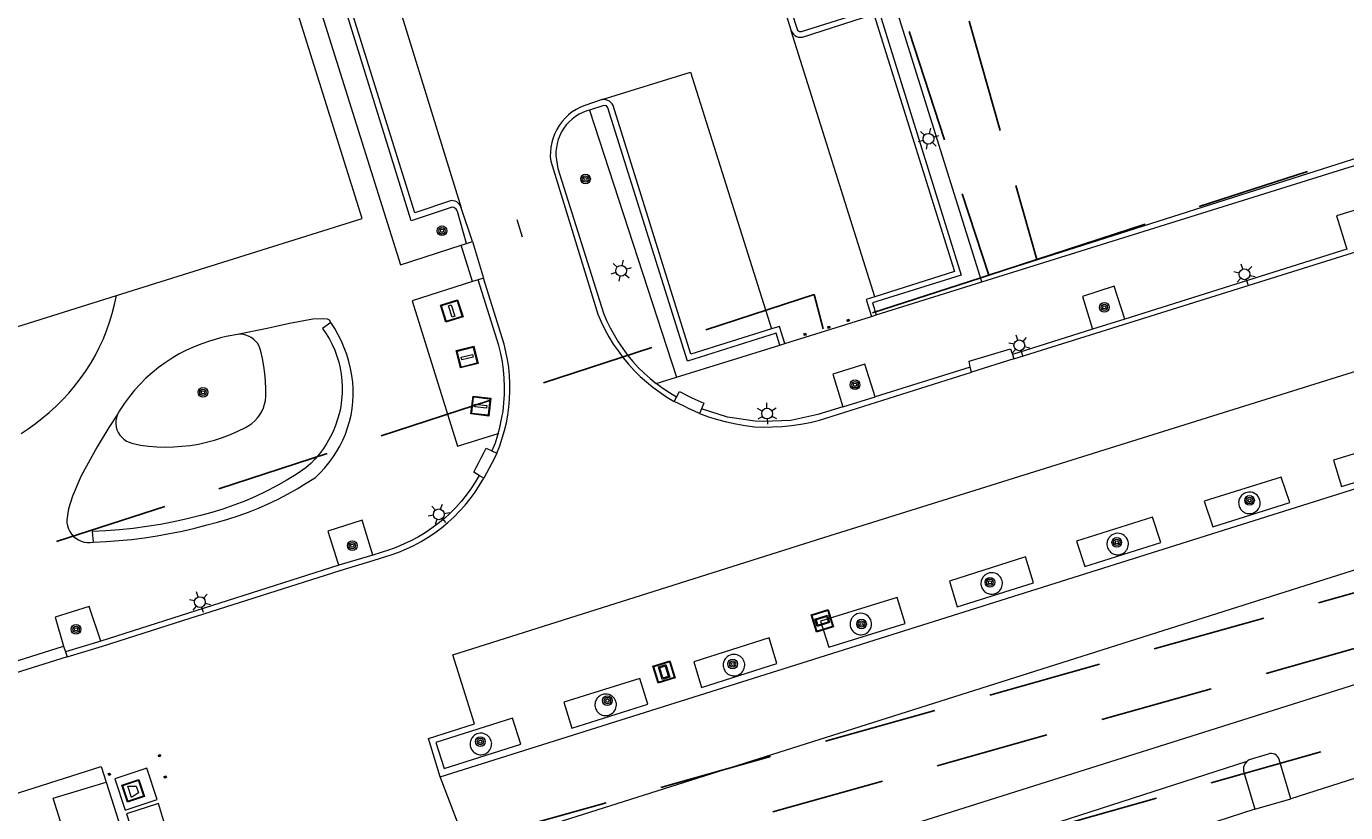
# Model space of a CAD drawing. Header units: metres. Extents: x 89872 to 94585, y 463299 to 469000.
# Tile 166 of 230: x 90918 to 90991, y 465976 to 466020. Entities that reach past the tile are written whole.
import ezdxf
from ezdxf.enums import TextEntityAlignment as Align

# ---------------------------------------------------------------- set-up
doc = ezdxf.new("R2010")
doc.units = ezdxf.units.M
doc.linetypes.add('HIDDEN', pattern=[9.525, 6.35, -3.175])
doc.layers.get('0').update_dxf_attribs({"linetype": 'CONTINUOUS'})
for name, color, linetype, lineweight in [('B-WE-GR-BEPLANTING_CULTUUR-G', 251, 'CONTINUOUS', 13), ('B-WE-GR-BOOM-S', 251, 'CONTINUOUS', 13), ('B-WE-IE-MEUBILAIR_WEGMEUBILAIR_PAAL-G', 251, 'CONTINUOUS', 13), ('B-WE-IE-MEUBILAIR_WEGMEUBILAIR_VLAGGENMAST-S', 251, 'CONTINUOUS', 13), ('B-WE-IE-TERREINAFSCHEIDING-G', 251, 'CONTINUOUS', 13), ('B-WE-IE-TERREINAFSCHEIDING_KUNSTMATIG_HEKWERK-G', 251, 'CONTINUOUS', 13), ('B-WE-KL-ET_LS_OV_LICHTMAST-S', 251, 'CONTINUOUS', 13), ('B-WE-OG-TOPOGRAFIE_BEBOUWING-GV', 251, 'CONTINUOUS', 13), ('B-WE-OG-TOPOGRAFIE_STRAATNAAM-T18', 251, 'CONTINUOUS', 13), ('B-WE-VH-KANTOPSLUITING_AFVALPLAATS-G', 251, 'CONTINUOUS', 13), ('B-WE-VH-VERHARDING-GV', 251, 'CONTINUOUS', 13), ('B-WE-VV-VERKEERSTEKEN-G', 251, 'CONTINUOUS', 13), ('Percelen', 10, 'HIDDEN', 25)]:
    doc.layers.add(name, color=color, linetype=linetype, lineweight=lineweight)
doc.styles.get("Standard").update_dxf_attribs({"font": 'isocp.shx'})

# ---------------------------------------------------------------- blocks, each defined once
blk = doc.blocks.new('Q_LICHTMAST')
for points in [[(-0.26, 0.15), (-0.52, 0.3)], [(0, 0.3), (0, 0.6)], [(0.26, 0.15), (0.52, 0.3)], [(-0.26, -0.15), (-0.52, -0.3)], [(0, -0.3), (0, -0.6)], [(0.26, -0.15), (0.52, -0.3)]]:
    blk.add_lwpolyline(points)
blk.add_circle((0, 0), 0.3)
blk = doc.blocks.new('Q_VERKEERSBORD')
for points in [[(-0.5, 0.5), (0.5, 0.5), (0.5, -0.5), (-0.5, -0.5)], [(-0.369, 0.22), (0.358, 0.22), (0.358, -0.214), (-0.369, -0.214)]]:
    blk.add_lwpolyline(points, close=True)
for points in [[(-0.442, 0.464), (0.438, 0.464, -0.414214), (0.459, 0.442), (0.459, -0.437, -0.414214), (0.438, -0.459), (-0.442, -0.459, -0.414214), (-0.463, -0.437), (-0.463, 0.442), (-0.463, 0.444), (-0.463, 0.446), (-0.463, 0.448), (-0.462, 0.45), (-0.461, 0.451), (-0.46, 0.453), (-0.459, 0.455), (-0.458, 0.456), (-0.457, 0.457), (-0.456, 0.459), (-0.454, 0.46), (-0.453, 0.461), (-0.451, 0.462), (-0.449, 0.462), (-0.447, 0.463), (-0.446, 0.463), (-0.444, 0.464), (-0.442, 0.464)], [(-0.287, 0.16), (0.281, 0.16, -0.414214), (0.303, 0.139), (0.303, -0.134, -0.414214), (0.281, -0.156), (-0.287, -0.156, -0.414214), (-0.308, -0.134), (-0.308, 0.139), (-0.308, 0.14), (-0.308, 0.142), (-0.307, 0.144), (-0.307, 0.146), (-0.306, 0.148), (-0.305, 0.149), (-0.304, 0.151), (-0.303, 0.152), (-0.302, 0.154), (-0.3, 0.155), (-0.299, 0.156), (-0.297, 0.157), (-0.296, 0.158), (-0.294, 0.159), (-0.292, 0.159), (-0.29, 0.16), (-0.288, 0.16), (-0.287, 0.16)]]:
    blk.add_lwpolyline(points, format="xyb")
blk = doc.blocks.new('Q_AFVAL_APART_PLAATS')
for points in [[(-0.5, 0.5), (0.5, 0.5), (0.5, -0.5), (-0.5, -0.5)], [(-0.336, 0.197), (0.331, 0.197), (0.19, -0.251), (-0.196, -0.251)]]:
    blk.add_lwpolyline(points, close=True)
blk.add_lwpolyline([(-0.442, 0.464), (0.438, 0.464, -0.414214), (0.459, 0.442), (0.459, -0.437, -0.414214), (0.438, -0.459), (-0.442, -0.459, -0.414214), (-0.463, -0.437), (-0.463, 0.442, -0.414214), (-0.442, 0.464)], format="xyb")
blk = doc.blocks.new('Q_VLAGGENMAST')
for points in [[(-0.5, 0.5), (0.5, 0.5), (0.5, -0.5), (-0.5, -0.5)], [(-0.08, 0.333), (0.071, 0.333), (0.071, -0.329), (-0.08, -0.329)]]:
    blk.add_lwpolyline(points, close=True)
blk.add_lwpolyline([(-0.442, 0.464), (0.438, 0.464, -0.414214), (0.459, 0.442), (0.459, -0.437, -0.414214), (0.438, -0.459), (-0.442, -0.459, -0.414214), (-0.463, -0.437), (-0.463, 0.442), (-0.463, 0.444), (-0.463, 0.446), (-0.463, 0.448), (-0.462, 0.45), (-0.461, 0.451), (-0.46, 0.453), (-0.459, 0.455), (-0.458, 0.456), (-0.457, 0.457), (-0.456, 0.459), (-0.454, 0.46), (-0.453, 0.461), (-0.451, 0.462), (-0.449, 0.462), (-0.447, 0.463), (-0.446, 0.463), (-0.444, 0.464), (-0.442, 0.464)], format="xyb")
blk = doc.blocks.new('Q_PAAL_STEEN')
for points in [[(-0.5, 0.5), (0.5, 0.5), (0.5, -0.5), (-0.5, -0.5)], [(-0.08, 0.33), (0.07, 0.33), (0.07, -0.33), (-0.08, -0.33)]]:
    blk.add_lwpolyline(points, close=True)
blk.add_lwpolyline([(-0.44, 0.46), (0.44, 0.46, -0.414214), (0.46, 0.44), (0.46, -0.44, -0.414214), (0.44, -0.46), (-0.44, -0.46, -0.414214), (-0.46, -0.44), (-0.46, 0.44), (-0.46, 0.44), (-0.46, 0.45), (-0.46, 0.45), (-0.46, 0.45), (-0.46, 0.45), (-0.46, 0.45), (-0.46, 0.45), (-0.46, 0.46), (-0.46, 0.46), (-0.46, 0.46), (-0.45, 0.46), (-0.45, 0.46), (-0.45, 0.46), (-0.45, 0.46), (-0.45, 0.46), (-0.45, 0.46), (-0.44, 0.46), (-0.44, 0.46)], format="xyb")
blk = doc.blocks.new('Q_PAALTJE')
at = {"xscale": 0.1, "yscale": 0.1, "zscale": 0.01}
blk.add_blockref('Q_PAAL_STEEN', (0, 0), dxfattribs=at)
blk = doc.blocks.new('Q_BOOM')
for radius in [0.27, 0.18, 0.09]:
    blk.add_circle((0, 0), radius)

msp = doc.modelspace()

# ---------------------------------------------------------------- linework, layer by layer
at = {"layer": 'B-WE-GR-BEPLANTING_CULTUUR-G'}
for p, q in [((90970.816, 466005.782), (90960.258, 466039.532)), ((90948.921, 466015.362), (90953.766, 466000.461)), ((90964.909, 466003.934), (90970.816, 466005.782)), ((90953.766, 466000.461), (90959.533, 466002.248))]:
    msp.add_line(p, q, dxfattribs=at)
for points in [[(90959.238, 466039.532), (90964.605, 466022.412), (90960.303, 466021.07), (90960.257, 466021.04), (90960.221, 466020.999), (90960.196, 466020.951), (90960.183, 466020.898), (90960.185, 466020.843), (90960.5, 466019.876), (90960.53, 466019.823), (90960.574, 466019.781), (90960.628, 466019.753), (90960.687, 466019.742), (90960.748, 466019.748), (90965.01, 466021.093), (90969.649, 466006.157), (90964.71, 466004.611), (90964.909, 466003.934)], [(90959.533, 466002.248), (90959.339, 466002.913), (90954.38, 466001.356), (90949.943, 466015.482), (90949.864, 466015.592), (90949.717, 466015.621), (90948.921, 466015.362)], [(90934.496, 466003.519), (90934.037, 466003.176), (90934.232, 466002.889), (90934.41, 466002.591), (90934.569, 466002.283), (90934.709, 466001.966), (90934.831, 466001.641), (90934.932, 466001.31), (90935.014, 466000.973), (90935.075, 466000.631), (90935.115, 466000.287), (90935.131, 465999.922), (90935.124, 465999.557), (90935.095, 465999.193), (90935.043, 465998.832), (90934.969, 465998.474), (90934.873, 465998.122), (90934.755, 465997.777), (90934.616, 465997.439), (90934.456, 465997.111), (90934.276, 465996.793), (90934.077, 465996.487), (90933.859, 465996.194), (90933.623, 465995.915), (90933.37, 465995.652), (90933.102, 465995.404), (90932.562, 465995.045), (90932.01, 465994.705), (90931.445, 465994.386), (90930.87, 465994.088), (90930.284, 465993.81), (90929.688, 465993.554), (90929.083, 465993.32), (90928.471, 465993.108), (90927.851, 465992.919), (90927.224, 465992.752), (90926.483, 465992.564), (90925.736, 465992.397), (90924.985, 465992.252), (90924.231, 465992.129), (90923.472, 465992.029), (90922.712, 465991.95), (90921.949, 465991.894), (90921.185, 465991.86), (90921.241, 465991.267)], [(90921.241, 465991.267), (90921.956, 465991.298), (90922.669, 465991.347), (90923.381, 465991.417), (90924.09, 465991.505), (90924.798, 465991.612), (90925.501, 465991.739), (90926.202, 465991.884), (90926.898, 465992.049), (90927.589, 465992.232), (90928.173, 465992.38), (90928.753, 465992.547), (90929.326, 465992.733), (90929.893, 465992.938), (90930.453, 465993.161), (90931.005, 465993.403), (90931.549, 465993.663), (90932.084, 465993.94), (90932.609, 465994.235), (90933.125, 465994.548), (90933.63, 465994.877), (90933.898, 465995.132), (90934.151, 465995.402), (90934.388, 465995.687), (90934.608, 465995.984), (90934.811, 465996.294), (90934.994, 465996.616), (90935.159, 465996.947), (90935.304, 465997.288), (90935.43, 465997.636), (90935.534, 465997.991), (90935.618, 465998.352), (90935.681, 465998.716), (90935.722, 465999.084), (90935.742, 465999.454), (90935.741, 465999.824), (90935.718, 466000.194), (90935.673, 466000.561), (90935.594, 466000.954), (90935.496, 466001.342), (90935.377, 466001.725), (90935.238, 466002.101), (90935.081, 466002.47), (90934.904, 466002.829), (90934.709, 466003.179), (90934.496, 466003.519)]]:
    msp.add_lwpolyline(points, dxfattribs=at)
at = {"layer": 'B-WE-IE-TERREINAFSCHEIDING-G'}
for p, q in [((90978.777, 466003.702), (90976.984, 466003.138)), ((90963.053, 465998.819), (90964.851, 465999.378)), ((90936.831, 465990.542), (90934.931, 465989.975)), ((90921.66, 465985.742), (90919.692, 465985.151))]:
    msp.add_line(p, q, dxfattribs=at)
for points in [[(90942.061, 466007.919), (90941.553, 466009.702), (90941.524, 466009.777), (90941.479, 466009.843), (90941.419, 466009.897), (90941.348, 466009.934), (90941.27, 466009.954), (90938.983, 466009.179), (90935.349, 466020.857)], [(90948.921, 466015.362), (90948.768, 466015.312), (90948.551, 466015.229), (90948.342, 466015.126), (90948.144, 466015.005), (90947.958, 466014.865), (90947.786, 466014.709), (90947.629, 466014.537), (90947.488, 466014.352), (90947.366, 466014.154), (90947.262, 466013.946), (90947.178, 466013.729), (90947.114, 466013.505), (90947.072, 466013.277), (90947.051, 466013.045), (90947.052, 466012.813), (90947.074, 466012.581), (90947.16, 466012.11), (90949.703, 466004.04), (90949.879, 466003.624), (90950.075, 466003.216), (90950.291, 466002.819), (90950.525, 466002.432), (90950.778, 466002.058), (90951.049, 466001.696), (90951.338, 466001.348), (90951.643, 466001.014), (90951.964, 466000.695), (90952.3, 466000.393), (90952.642, 466000.113)], [(90943.824, 465997.321), (90943.92, 465997.667), (90944.02, 465998.117), (90944.097, 465998.572), (90944.15, 465999.03), (90944.18, 465999.49), (90944.187, 465999.951), (90944.169, 466000.412), (90944.128, 466000.872), (90944.064, 466001.329), (90943.976, 466001.781), (90943.865, 466002.229), (90942.72, 466005.898)], [(90922.579, 465998.358), (90922.529, 465998.198), (90922.502, 465998.033), (90922.499, 465997.865), (90922.52, 465997.698), (90922.564, 465997.537), (90922.631, 465997.383), (90922.718, 465997.24), (90922.826, 465997.111), (90922.95, 465996.999), (90923.089, 465996.905), (90923.24, 465996.832), (90923.4, 465996.781), (90923.869, 465996.681), (90924.33, 465996.621), (90924.794, 465996.583), (90925.258, 465996.569), (90925.723, 465996.577), (90926.187, 465996.608), (90926.648, 465996.662), (90927.107, 465996.738), (90927.561, 465996.837), (90928.01, 465996.959), (90928.452, 465997.102), (90928.887, 465997.266), (90929.313, 465997.452), (90929.729, 465997.659), (90929.918, 465997.765), (90930.095, 465997.89), (90930.258, 465998.034), (90930.404, 465998.194), (90930.533, 465998.368), (90930.643, 465998.555), (90930.732, 465998.753), (90930.799, 465998.959), (90930.844, 465999.171), (90930.867, 465999.387), (90930.863, 465999.814), (90930.841, 466000.24), (90930.803, 466000.665), (90930.747, 466001.088), (90930.674, 466001.508), (90930.584, 466001.925), (90930.54, 466002.078), (90930.477, 466002.223), (90930.394, 466002.358), (90930.294, 466002.481), (90930.178, 466002.59), (90930.049, 466002.682), (90929.909, 466002.756), (90929.76, 466002.81), (90929.605, 466002.844), (90929.446, 466002.857), (90929.288, 466002.849)], [(90985.434, 465993.973), (90985.38, 465993.937), (90985.33, 465993.897), (90985.278, 465993.843), (90985.245, 465993.8), (90985.214, 465993.753), (90985.187, 465993.699), (90985.17, 465993.657), (90985.153, 465993.601), (90985.14, 465993.537), (90985.134, 465993.476), (90985.136, 465993.402), (90985.145, 465993.34), (90985.165, 465993.263), (90985.187, 465993.207), (90985.215, 465993.152), (90985.244, 465993.106), (90985.289, 465993.05), (90985.341, 465992.999), (90985.395, 465992.958), (90985.434, 465992.933), (90985.486, 465992.907), (90985.542, 465992.885), (90985.606, 465992.867), (90985.677, 465992.856), (90985.756, 465992.853), (90985.855, 465992.865), (90985.919, 465992.882), (90985.991, 465992.911), (90986.055, 465992.946), (90986.134, 465993.006), (90986.182, 465993.054), (90986.234, 465993.121), (90986.273, 465993.19), (90986.308, 465993.279), (90986.327, 465993.361), (90986.334, 465993.453), (90986.338, 465993.517), (90986.317, 465993.594), (90986.289, 465993.682), (90986.261, 465993.739), (90986.22, 465993.805), (90986.159, 465993.876), (90986.092, 465993.935), (90986.02, 465993.981), (90985.92, 465994.024), (90985.819, 465994.047), (90985.699, 465994.052), (90985.611, 465994.04), (90985.517, 465994.012), (90985.434, 465993.973)], [(90978.085, 465991.678), (90978.031, 465991.643), (90977.981, 465991.602), (90977.929, 465991.549), (90977.896, 465991.506), (90977.865, 465991.458), (90977.838, 465991.405), (90977.821, 465991.362), (90977.804, 465991.307), (90977.791, 465991.243), (90977.786, 465991.181), (90977.788, 465991.107), (90977.796, 465991.046), (90977.816, 465990.968), (90977.838, 465990.912), (90977.866, 465990.857), (90977.896, 465990.812), (90977.941, 465990.756), (90977.993, 465990.705), (90978.047, 465990.663), (90978.085, 465990.639), (90978.137, 465990.612), (90978.193, 465990.59), (90978.257, 465990.572), (90978.328, 465990.561), (90978.407, 465990.559), (90978.506, 465990.571), (90978.57, 465990.588), (90978.643, 465990.617), (90978.706, 465990.651), (90978.786, 465990.712), (90978.834, 465990.76), (90978.885, 465990.827), (90978.925, 465990.896), (90978.96, 465990.985), (90978.978, 465991.067), (90978.985, 465991.159), (90978.989, 465991.223), (90978.968, 465991.3), (90978.94, 465991.387), (90978.913, 465991.445), (90978.871, 465991.51), (90978.811, 465991.582), (90978.743, 465991.64), (90978.671, 465991.686), (90978.571, 465991.729), (90978.471, 465991.752), (90978.351, 465991.758), (90978.262, 465991.746), (90978.168, 465991.718), (90978.085, 465991.678)], [(90971.058, 465989.48), (90971.004, 465989.445), (90970.954, 465989.404), (90970.902, 465989.35), (90970.868, 465989.308), (90970.838, 465989.26), (90970.81, 465989.207), (90970.793, 465989.164), (90970.776, 465989.108), (90970.763, 465989.044), (90970.758, 465988.983), (90970.76, 465988.909), (90970.768, 465988.847), (90970.789, 465988.77), (90970.81, 465988.714), (90970.839, 465988.659), (90970.868, 465988.614), (90970.913, 465988.557), (90970.965, 465988.507), (90971.019, 465988.465), (90971.058, 465988.441), (90971.109, 465988.414), (90971.165, 465988.392), (90971.229, 465988.374), (90971.3, 465988.363), (90971.38, 465988.361), (90971.478, 465988.373), (90971.542, 465988.389), (90971.615, 465988.418), (90971.678, 465988.453), (90971.758, 465988.514), (90971.806, 465988.562), (90971.857, 465988.629), (90971.897, 465988.698), (90971.932, 465988.787), (90971.95, 465988.869), (90971.958, 465988.96), (90971.962, 465989.025), (90971.941, 465989.102), (90971.912, 465989.189), (90971.885, 465989.247), (90971.844, 465989.312), (90971.783, 465989.383), (90971.715, 465989.442), (90971.643, 465989.488), (90971.543, 465989.531), (90971.443, 465989.554), (90971.323, 465989.559), (90971.234, 465989.548), (90971.14, 465989.52), (90971.058, 465989.48)], [(90963.757, 465987.218), (90963.703, 465987.182), (90963.653, 465987.142), (90963.601, 465987.088), (90963.568, 465987.045), (90963.537, 465986.998), (90963.51, 465986.944), (90963.493, 465986.902), (90963.476, 465986.846), (90963.463, 465986.782), (90963.457, 465986.721), (90963.459, 465986.647), (90963.468, 465986.585), (90963.488, 465986.507), (90963.51, 465986.452), (90963.538, 465986.397), (90963.567, 465986.351), (90963.612, 465986.295), (90963.664, 465986.244), (90963.718, 465986.203), (90963.757, 465986.178), (90963.809, 465986.152), (90963.865, 465986.13), (90963.929, 465986.112), (90964, 465986.101), (90964.079, 465986.098), (90964.178, 465986.11), (90964.242, 465986.127), (90964.314, 465986.156), (90964.378, 465986.191), (90964.457, 465986.251), (90964.505, 465986.299), (90964.557, 465986.366), (90964.596, 465986.435), (90964.631, 465986.524), (90964.65, 465986.606), (90964.657, 465986.698), (90964.661, 465986.762), (90964.64, 465986.839), (90964.612, 465986.927), (90964.584, 465986.984), (90964.543, 465987.05), (90964.482, 465987.121), (90964.415, 465987.18), (90964.343, 465987.226), (90964.243, 465987.269), (90964.142, 465987.292), (90964.022, 465987.297), (90963.934, 465987.285), (90963.84, 465987.257), (90963.757, 465987.218)], [(90956.681, 465984.923), (90956.627, 465984.888), (90956.577, 465984.847), (90956.525, 465984.794), (90956.492, 465984.751), (90956.461, 465984.703), (90956.434, 465984.65), (90956.417, 465984.607), (90956.4, 465984.551), (90956.387, 465984.488), (90956.381, 465984.426), (90956.383, 465984.352), (90956.392, 465984.291), (90956.412, 465984.213), (90956.434, 465984.157), (90956.462, 465984.102), (90956.491, 465984.057), (90956.537, 465984.001), (90956.588, 465983.95), (90956.643, 465983.908), (90956.681, 465983.884), (90956.733, 465983.857), (90956.789, 465983.835), (90956.853, 465983.817), (90956.924, 465983.806), (90957.003, 465983.804), (90957.102, 465983.816), (90957.166, 465983.833), (90957.238, 465983.862), (90957.302, 465983.896), (90957.381, 465983.957), (90957.429, 465984.005), (90957.481, 465984.072), (90957.521, 465984.141), (90957.555, 465984.23), (90957.574, 465984.312), (90957.581, 465984.404), (90957.585, 465984.468), (90957.564, 465984.545), (90957.536, 465984.632), (90957.508, 465984.69), (90957.467, 465984.755), (90957.406, 465984.827), (90957.339, 465984.885), (90957.267, 465984.931), (90957.167, 465984.974), (90957.066, 465984.997), (90956.947, 465985.003), (90956.858, 465984.991), (90956.764, 465984.963), (90956.681, 465984.923)], [(90949.525, 465982.709), (90949.471, 465982.674), (90949.421, 465982.633), (90949.369, 465982.579), (90949.336, 465982.537), (90949.305, 465982.489), (90949.278, 465982.436), (90949.261, 465982.393), (90949.243, 465982.337), (90949.231, 465982.273), (90949.225, 465982.212), (90949.227, 465982.138), (90949.236, 465982.076), (90949.256, 465981.999), (90949.278, 465981.943), (90949.306, 465981.888), (90949.335, 465981.843), (90949.38, 465981.786), (90949.432, 465981.736), (90949.486, 465981.694), (90949.525, 465981.67), (90949.576, 465981.643), (90949.632, 465981.621), (90949.697, 465981.603), (90949.768, 465981.592), (90949.847, 465981.59), (90949.946, 465981.602), (90950.009, 465981.618), (90950.082, 465981.647), (90950.146, 465981.682), (90950.225, 465981.742), (90950.273, 465981.791), (90950.325, 465981.858), (90950.364, 465981.927), (90950.399, 465982.016), (90950.418, 465982.098), (90950.425, 465982.189), (90950.429, 465982.253), (90950.408, 465982.33), (90950.38, 465982.418), (90950.352, 465982.476), (90950.311, 465982.541), (90950.25, 465982.612), (90950.183, 465982.671), (90950.111, 465982.717), (90950.011, 465982.76), (90949.91, 465982.783), (90949.79, 465982.788), (90949.702, 465982.777), (90949.608, 465982.749), (90949.525, 465982.709)], [(90942.561, 465980.527), (90942.507, 465980.492), (90942.457, 465980.451), (90942.405, 465980.397), (90942.372, 465980.354), (90942.341, 465980.307), (90942.314, 465980.254), (90942.297, 465980.211), (90942.28, 465980.155), (90942.267, 465980.091), (90942.262, 465980.03), (90942.264, 465979.956), (90942.272, 465979.894), (90942.292, 465979.817), (90942.314, 465979.761), (90942.342, 465979.706), (90942.372, 465979.661), (90942.417, 465979.604), (90942.469, 465979.553), (90942.523, 465979.512), (90942.561, 465979.488), (90942.613, 465979.461), (90942.669, 465979.439), (90942.733, 465979.421), (90942.804, 465979.41), (90942.883, 465979.408), (90942.982, 465979.419), (90943.046, 465979.436), (90943.119, 465979.465), (90943.182, 465979.5), (90943.262, 465979.56), (90943.31, 465979.608), (90943.361, 465979.675), (90943.401, 465979.745), (90943.436, 465979.834), (90943.454, 465979.915), (90943.461, 465980.007), (90943.465, 465980.071), (90943.444, 465980.148), (90943.416, 465980.236), (90943.389, 465980.294), (90943.347, 465980.359), (90943.287, 465980.43), (90943.219, 465980.489), (90943.147, 465980.535), (90943.047, 465980.578), (90942.947, 465980.601), (90942.827, 465980.606), (90942.738, 465980.594), (90942.644, 465980.566), (90942.561, 465980.527)]]:
    msp.add_lwpolyline(points, dxfattribs=at)
at = {"layer": 'B-WE-IE-TERREINAFSCHEIDING_KUNSTMATIG_HEKWERK-G'}
msp.add_lwpolyline([(90972.29, 466006.504), (91007.335, 466017.67), (91006.819, 466019.125)], dxfattribs=at)
at = {"layer": 'B-WE-OG-TOPOGRAFIE_BEBOUWING-GV'}
for p, q in [((90936.244, 466009.317), (90926.757, 466039.532)), ((90922.536, 466005.016), (90936.244, 466009.317))]:
    msp.add_line(p, q, dxfattribs=at)
msp.add_lwpolyline([(90902.931, 465998.865), (90906.548, 466000), (90922.536, 466005.016)], dxfattribs=at)
at = {"layer": 'B-WE-OG-TOPOGRAFIE_STRAATNAAM-T18'}
msp.add_line((90944.87, 466009.251), (90945.165, 466008.296), dxfattribs=at)
at = {"layer": 'B-WE-VH-VERHARDING-GV'}
for p, q in [((90928.086, 466039.532), (90937.445, 466009.694)), ((90932.589, 466039.532), (90941.77, 466009.919)), ((90959.878, 466020.726), (90960.18, 466019.785)), ((90964.838, 466004.944), (90960.18, 466019.785)), ((90970.816, 466005.782), (91007.591, 466017.286)), ((90972.597, 466001.481), (91006.584, 466012.14)), ((90942.389, 466008.028), (90941.77, 466009.919)), ((90941.768, 466007.833), (90942.061, 466007.919)), ((90942.396, 466005.805), (90941.768, 466007.833)), ((90942.061, 466007.919), (90942.389, 466008.028)), ((90942.389, 466008.028), (90943.009, 466005.98)), ((90991.177, 466007.601), (90978.777, 466003.702)), ((90942.72, 466005.898), (90942.396, 466005.805)), ((90943.009, 466005.98), (90942.72, 466005.898)), ((90959.827, 466002.344), (90964.645, 466003.851)), ((90964.645, 466003.851), (90964.909, 466003.934)), ((90976.984, 466003.138), (90972.518, 466001.734)), ((90959.533, 466002.248), (90959.827, 466002.344)), ((90970.151, 466001.026), (90964.851, 465999.378)), ((90970.229, 466000.737), (90970.151, 466001.026)), ((90972.597, 466001.481), (90970.229, 466000.737)), ((90972.518, 466001.734), (90972.597, 466001.481)), ((90952.642, 466000.113), (90953.766, 466000.461)), ((90953.636, 465999.115), (90953.778, 465999.356)), ((90940.59, 465978.172), (91005.498, 465998.614)), ((90955.172, 465998.7), (90955.063, 465998.439)), ((90943.483, 465996.355), (90943.752, 465996.23)), ((90990.421, 465995.836), (90990.876, 465994.363)), ((90943.025, 465994.832), (90942.771, 465994.99)), ((90983.216, 465993.557), (90983.696, 465992.127)), ((90980.326, 465992.654), (90976.083, 465991.326)), ((90934.931, 465989.975), (90921.66, 465985.742)), ((90968.996, 465989.095), (90969.429, 465987.657)), ((90961.815, 465986.856), (90962.274, 465985.404)), ((90958.952, 465985.924), (90954.743, 465984.585)), ((90919.788, 465984.867), (90916.893, 465983.953)), ((90919.585, 465985.467), (90919.692, 465985.151)), ((90919.692, 465985.151), (90919.788, 465984.867)), ((90967.058, 465975.569), (90996.931, 465985.011)), ((90944.619, 465981.453), (90940.354, 465980.095)), ((90940.59, 465978.172), (90939.944, 465980.321)), ((90985.592, 465979.033), (90972.805, 465974.908)), ((90852.12, 465956.726), (90921.682, 465978.752)), ((90921.682, 465978.752), (90921.957, 465977.881)), ((90921.957, 465977.881), (90922.934, 465974.845)), ((90923.028, 465976.315), (90924.81, 465976.905)), ((90986.045, 465976.367), (90988.051, 465976.955)), ((90986.045, 465976.367), (90981.112, 465974.773))]:
    msp.add_line(p, q, dxfattribs=at)
for points in [[(90941.77, 466009.919), (90941.731, 466010.015), (90941.675, 466010.102), (90941.603, 466010.177), (90941.519, 466010.238), (90941.426, 466010.282), (90941.325, 466010.308), (90941.222, 466010.315), (90939.179, 466009.623), (90935.733, 466020.628)], [(90960.18, 466019.785), (90960.23, 466019.687), (90960.298, 466019.6), (90960.382, 466019.528), (90960.478, 466019.474), (90960.583, 466019.439), (90960.692, 466019.425), (90960.802, 466019.432), (90964.789, 466020.709), (90969.28, 466006.351), (90964.838, 466004.944)], [(90949.623, 466015.952), (90954.559, 466017.481), (90959.068, 466003.165)], [(90949.623, 466015.952), (90948.653, 466015.622), (90948.412, 466015.521), (90948.181, 466015.399), (90947.962, 466015.256), (90947.756, 466015.095), (90947.566, 466014.916), (90947.392, 466014.721), (90947.237, 466014.511), (90947.1, 466014.288), (90946.984, 466014.054), (90946.89, 466013.81), (90946.817, 466013.559), (90946.768, 466013.303), (90946.741, 466013.043), (90946.737, 466012.782), (90946.757, 466012.521), (90949.38, 466003.982), (90949.567, 466003.55), (90949.774, 466003.128), (90950.002, 466002.716), (90950.248, 466002.315), (90950.514, 466001.927), (90950.797, 466001.552), (90951.098, 466001.19), (90951.416, 466000.844), (90951.751, 466000.512), (90952.1, 466000.198), (90952.464, 465999.9)], [(90959.068, 466003.165), (90954.583, 466001.754), (90950.234, 466015.612), (90950.18, 466015.704), (90950.111, 466015.785), (90950.029, 466015.853), (90949.936, 466015.904), (90949.835, 466015.939), (90949.73, 466015.955), (90949.623, 466015.952)], [(90992.968, 466008.164), (90992.377, 466009.997), (90990.592, 466009.469), (90991.177, 466007.601)], [(90937.445, 466009.694), (90938.374, 466006.732), (90941.768, 466007.833)], [(90942.396, 466005.805), (90939.025, 466004.727), (90941.555, 465996.626), (90943.824, 465997.321)], [(90944.285, 465997.919), (90944.367, 465998.355), (90944.428, 465998.794), (90944.467, 465999.235), (90944.486, 465999.678), (90944.483, 466000.122), (90944.46, 466000.565), (90944.415, 466001.006), (90944.349, 466001.444), (90944.262, 466001.879), (90944.154, 466002.309), (90943.009, 466005.98)], [(90978.777, 466003.702), (90978.186, 466005.543), (90976.43, 466004.964), (90976.984, 466003.138)], [(90917.218, 465997.324), (90917.618, 465997.589), (90918.007, 465997.872), (90918.382, 465998.172), (90918.777, 465998.497), (90919.158, 465998.838), (90919.522, 465999.197), (90919.871, 465999.571), (90920.201, 465999.961), (90920.514, 466000.366), (90920.809, 466000.784), (90921.084, 466001.215), (90921.339, 466001.658), (90921.575, 466002.112), (90921.789, 466002.576), (90921.982, 466003.05), (90922.154, 466003.532), (90922.304, 466004.021), (90922.431, 466004.516), (90922.536, 466005.016)], [(90964.838, 466004.944), (90964.355, 466004.804), (90964.645, 466003.851)], [(90939.944, 465980.321), (90942.51, 465981.125), (90941.307, 465984.973), (90962.347, 465991.632), (91004.09, 466004.678)], [(90934.496, 466003.519), (90934.423, 466003.637), (90934.31, 466003.694), (90934.005, 466003.726), (90933.49, 466003.71), (90932.187, 466003.452), (90930.932, 466003.179), (90929.288, 466002.849)], [(90959.827, 466002.344), (90959.53, 466003.287), (90959.068, 466003.165)], [(90929.288, 466002.849), (90928.972, 466002.792), (90928.659, 466002.726), (90928.347, 466002.651), (90928.037, 466002.567), (90927.73, 466002.475), (90927.293, 466002.329), (90926.865, 466002.16), (90926.445, 466001.97), (90926.036, 466001.758), (90925.638, 466001.526), (90925.253, 466001.274), (90924.881, 466001.003), (90924.523, 466000.713), (90924.181, 466000.405), (90923.854, 466000.08), (90923.545, 465999.739), (90923.253, 465999.382), (90922.981, 465999.011), (90922.727, 465998.627), (90922.692, 465998.576), (90922.659, 465998.524), (90922.63, 465998.47), (90922.603, 465998.415), (90922.579, 465998.358)], [(90970.151, 466001.026), (90970.093, 466001.35), (90972.402, 466002.053), (90972.518, 466001.734)], [(90964.851, 465999.378), (90964.284, 466001.198), (90962.488, 466000.629), (90963.053, 465998.819)], [(90955.063, 465998.439), (90955.559, 465998.262), (90956.062, 465998.106), (90956.571, 465997.972), (90957.085, 465997.858), (90957.604, 465997.767), (90958.126, 465997.697), (90958.605, 465997.679), (90959.135, 465997.689), (90959.664, 465997.721), (90960.192, 465997.774), (90960.717, 465997.848), (90961.238, 465997.944), (90961.755, 465998.061), (90970.229, 466000.737)], [(90952.464, 465999.9), (90952.842, 465999.62), (90953.233, 465999.358), (90953.636, 465999.115)], [(90953.778, 465999.356), (90953.39, 465999.588), (90953.014, 465999.838), (90952.642, 466000.113)], [(90953.778, 465999.356), (90953.936, 465999.66), (90954.63, 465999.321), (90955.301, 465999.022), (90955.172, 465998.7)], [(90955.063, 465998.439), (90954.776, 465998.571), (90954.49, 465998.704), (90954.204, 465998.839), (90953.92, 465998.976), (90953.636, 465999.115)], [(90963.053, 465998.819), (90961.667, 465998.388), (90960.16, 465998.049), (90958.623, 465997.997), (90958.155, 465998.017), (90956.619, 465998.232), (90955.172, 465998.7)], [(90922.579, 465998.358), (90922.105, 465997.666), (90921.462, 465996.588), (90920.561, 465994.963), (90920.079, 465993.821), (90919.854, 465993.114), (90919.757, 465992.502), (90919.766, 465992.332), (90919.798, 465992.165), (90919.853, 465992.004), (90919.929, 465991.852), (90920.025, 465991.712), (90920.14, 465991.586), (90920.27, 465991.477), (90920.415, 465991.387), (90920.57, 465991.318), (90920.734, 465991.271), (90920.902, 465991.246), (90921.072, 465991.245), (90921.241, 465991.267)], [(90943.752, 465996.23), (90943.915, 465996.642), (90944.059, 465997.062), (90944.182, 465997.488), (90944.285, 465997.919)], [(90943.824, 465997.321), (90943.797, 465997.222), (90943.651, 465996.784), (90943.483, 465996.355)], [(90990.876, 465994.363), (90995.129, 465995.672), (90994.674, 465997.145), (90990.421, 465995.836)], [(90942.771, 465994.99), (90942.464, 465995.169), (90942.608, 465995.433), (90942.749, 465995.699), (90942.887, 465995.967), (90943.021, 465996.237), (90943.152, 465996.508), (90943.483, 465996.355)], [(90943.752, 465996.23), (90943.619, 465995.944), (90943.479, 465995.662), (90943.334, 465995.382), (90943.182, 465995.105), (90943.025, 465994.832)], [(90925.822, 465986.755), (90935.022, 465989.689), (90936.916, 465990.26), (90937.851, 465990.559), (90938.283, 465990.712), (90938.706, 465990.886), (90939.12, 465991.082), (90939.524, 465991.297), (90939.917, 465991.533), (90940.297, 465991.788), (90940.665, 465992.062), (90941.018, 465992.353), (90941.356, 465992.662), (90941.678, 465992.987), (90941.984, 465993.329), (90942.272, 465993.684), (90942.542, 465994.054), (90942.793, 465994.437), (90943.025, 465994.832)], [(90942.771, 465994.99), (90942.546, 465994.607), (90942.303, 465994.235), (90942.042, 465993.877), (90941.763, 465993.531), (90941.467, 465993.2), (90941.155, 465992.885), (90940.827, 465992.585), (90940.485, 465992.302), (90940.129, 465992.037), (90939.76, 465991.789), (90939.38, 465991.561), (90938.988, 465991.351), (90938.587, 465991.162), (90938.176, 465990.993), (90937.758, 465990.844), (90936.831, 465990.542)], [(91007.251, 465994.669), (90942.173, 465974.051), (90940.59, 465978.172)], [(90983.696, 465992.127), (90987.984, 465993.466), (90987.504, 465994.896), (90983.216, 465993.557)], [(90936.831, 465990.542), (90936.241, 465992.497), (90934.326, 465991.879), (90934.888, 465990.109), (90934.931, 465989.975)], [(90976.083, 465991.326), (90976.551, 465989.91), (90980.794, 465991.238), (90980.326, 465992.654)], [(90969.429, 465987.657), (90973.682, 465988.998), (90973.249, 465990.436), (90968.996, 465989.095)], [(90962.274, 465985.404), (90966.535, 465986.723), (90966.076, 465988.175), (90961.815, 465986.856)], [(90921.66, 465985.742), (90921.016, 465987.67), (90919.119, 465987.084), (90919.585, 465985.467)], [(90919.788, 465984.867), (90921.755, 465985.458), (90925.822, 465986.755)], [(90954.743, 465984.585), (90955.167, 465983.163), (90959.376, 465984.502), (90958.952, 465985.924)], [(90916.803, 465984.24), (90916.702, 465984.553), (90919.585, 465985.467)], [(90996.931, 465985.011), (90996.838, 465984.957), (90996.756, 465984.886), (90996.689, 465984.801), (90996.64, 465984.705), (90996.609, 465984.601), (90996.598, 465984.494), (90996.608, 465984.386), (90998, 465980.123), (90988.051, 465976.955)], [(90951.738, 465983.662), (90947.487, 465982.33), (90947.933, 465980.897)], [(90947.933, 465980.897), (90952.184, 465982.229), (90951.738, 465983.662)], [(90940.354, 465980.095), (90940.82, 465978.634), (90945.085, 465979.992), (90944.619, 465981.453)], [(90985.592, 465979.033), (90985.493, 465978.916), (90985.442, 465978.815), (90985.41, 465978.707), (90985.4, 465978.594), (90985.411, 465978.482), (90986.045, 465976.367)], [(90988.051, 465976.955), (90987.386, 465979.133), (90987.353, 465979.225), (90987.302, 465979.307), (90987.234, 465979.377), (90987.153, 465979.43), (90987.062, 465979.465), (90986.966, 465979.48), (90986.869, 465979.474), (90986.775, 465979.447), (90985.725, 465979.123), (90985.656, 465979.082), (90985.623, 465979.059), (90985.592, 465979.033)], [(90924.81, 465976.905), (90924.228, 465978.66), (90922.446, 465978.07), (90923.028, 465976.315)], [(90853.266, 465953.093), (90901.746, 465968.312), (90919.938, 465974.025), (90919.005, 465976.975), (90921.957, 465977.881)], [(90925.218, 465975.58), (90924.871, 465976.686), (90923.096, 465976.114), (90923.442, 465975.009)]]:
    msp.add_lwpolyline(points, dxfattribs=at)
at = {"layer": 'Percelen'}
for q in [(91001.113, 466015.892), (90971.198, 466006.16)]:
    msp.add_line((90973.876, 466007.031), q, dxfattribs=at)
for points in [[(90964.945, 466046.036), (90967.445, 466037.854), (90966.623, 466037.592), (90968.877, 466029.925), (90967.508, 466029.488), (90973.876, 466007.031)], [(90958.915, 466043.937), (90963.798, 466028.791), (90971.198, 466006.16)], [(90971.198, 466006.16), (90970.744, 466006.012), (90961.954, 466003.153), (90961.45, 466005.07), (90884.777, 465980.071)], [(90843.453, 465946.833), (90846.447, 465947.648), (90844.993, 465952.388), (90852.036, 465949.26), (91019.71, 465996.346)], [(91020.285, 465993.392), (90853.591, 465946.552), (90848.659, 465939.989)], [(90848.659, 465939.989), (90850.149, 465935.193), (90855.261, 465941.654), (91021.247, 465988.459)]]:
    msp.add_lwpolyline(points, dxfattribs=at)

# ---------------------------------------------------------------- block references
at = {"layer": 'B-WE-GR-BOOM-S'}
for p, rotation in [((90948.7, 466011.519), 107.4905631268), ((90940.693, 466008.631), 18.72007475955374), ((90977.64, 466004.36), 107.7977305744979), ((90963.737, 466000.043), 107.3038202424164), ((90927.357, 465999.621), 27.39939675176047), ((90985.74, 465993.591), 177.6140559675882), ((90978.337, 465991.252), 25.73070559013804), ((90935.688, 465991.068), 16.61621094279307), ((90971.257, 465989.024), 57.99461679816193), ((90920.281, 465986.402), 106.0763467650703), ((90964.096, 465986.698), 85.64892203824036), ((90956.909, 465984.468), 45.54565759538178), ((90949.921, 465982.425), 156.7322951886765), ((90942.833, 465980.138), 16.58733855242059)]:
    msp.add_blockref('Q_BOOM', p, dxfattribs=dict(at, rotation=rotation))
at = {"layer": 'B-WE-IE-MEUBILAIR_WEGMEUBILAIR_PAAL-G'}
for p, rotation in [((90962.274, 466003.252), 17.36892019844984), ((90963.352, 466003.636), 17.36892019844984), ((90960.942, 466002.849), 17.36892019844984), ((90924.933, 465979.351), 17.50776068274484), ((90922.136, 465978.318), 107.5224200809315), ((90925.255, 465978.165), 108.3467563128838)]:
    msp.add_blockref('Q_PAALTJE', p, dxfattribs=dict(at, rotation=rotation))
at = {"layer": 'B-WE-IE-MEUBILAIR_WEGMEUBILAIR_VLAGGENMAST-S'}
for p, rotation in [((90941.238, 466004.157), 17.73357006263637), ((90942.099, 466001.586), 103.9158111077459), ((90942.863, 465998.853), 83.39906279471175)]:
    msp.add_blockref('Q_VLAGGENMAST', p, dxfattribs=dict(at, rotation=rotation))
at = {"layer": 'B-WE-KL-ET_LS_OV_LICHTMAST-S'}
for p, rotation in [((90967.827, 466013.765), 107.3708156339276), ((90950.685, 466006.399), 108.0117254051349), ((90985.46, 466006.204), 17.45499784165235), ((90972.901, 466002.24), 17.45185871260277), ((90958.827, 465998.435), 1.937699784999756), ((90940.514, 465992.814), 39.60725940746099), ((90927.19, 465987.921), 17.6909234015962)]:
    msp.add_blockref('Q_LICHTMAST', p, dxfattribs=dict(at, rotation=rotation))
at = {"layer": 'B-WE-VH-KANTOPSLUITING_AFVALPLAATS-G', "rotation": 108.346756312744}
msp.add_blockref('Q_AFVAL_APART_PLAATS', (90923.461, 465977.393), dxfattribs=at)
at = {"layer": 'B-WE-VV-VERKEERSTEKEN-G'}
for p, rotation in [((90961.913, 465986.874), 17.20000203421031), ((90953.083, 465984.026), 107.2879789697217)]:
    msp.add_blockref('Q_VERKEERSBORD', p, dxfattribs=dict(at, rotation=rotation))

# ---------------------------------------------------------------- texts
at = {"layer": 'B-WE-OG-TOPOGRAFIE_STRAATNAAM-T18'}
msp.add_text('Rustenburgertuin', height=0.005, rotation=287.16595, dxfattribs=at).set_placement((90944.87, 466009.251), align=Align.MIDDLE)

doc.saveas('drawing.dxf')
